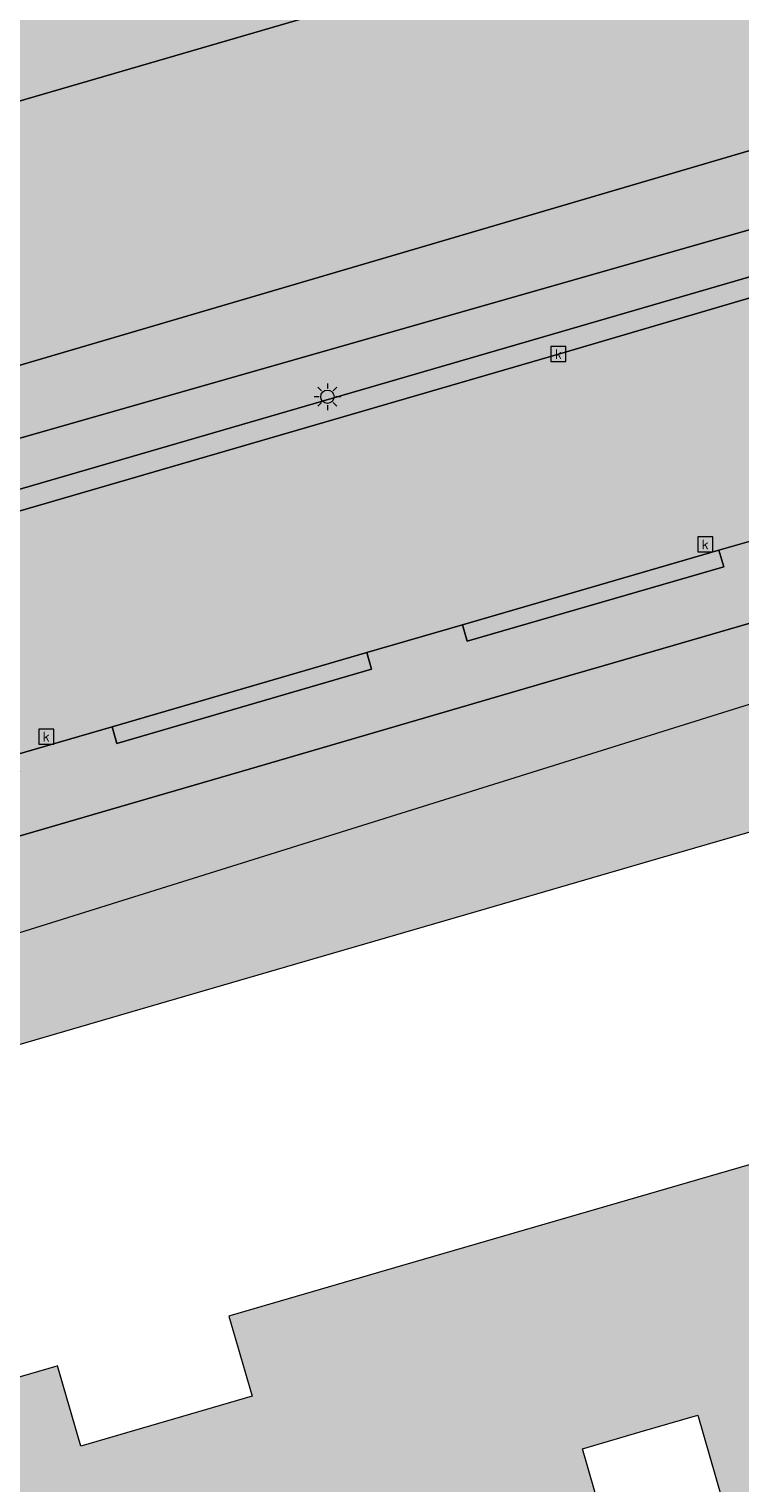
# Model space of a CAD drawing. Extents: x 79970 to 81059, y 427251 to 429196.
# Tile 159 of 250: x 80801 to 80822, y 428027 to 428070. Entities that reach past the tile are written whole.
import ezdxf
from ezdxf.enums import TextEntityAlignment as Align

# ---------------------------------------------------------------- set-up
doc = ezdxf.new("R2010")
doc.units = 0
doc.header["$LTSCALE"] = 0.5
for name, color, linetype, lineweight in [('B-WE-KL-ET_LS_OV_LICHTMAST-S', 190, 'Continuous', 25), ('B-WE-OG-TERREIN_CULTUURSCHEIDING-GV', 7, 'Continuous', 18), ('B-WE-OG-TERREIN_ERF-GV', 7, 'Continuous', 18), ('B-WE-OG-WATER-GV', 130, 'Continuous', 18), ('B-WE-OG-WATER_SLOOT-GV', 120, 'Continuous', 18), ('B-WE-RI-GWA_KOLK-S', 30, 'Continuous', 25), ('B-WE-VH-VERHARDING_BEDRIJFSVLOERPLAAT-GV', 252, 'Continuous', 18), ('B-WE-VH-VERHARDING_BETONSTRAATSTEEN-GV', 252, 'Continuous', 18), ('B-WE-VH-VERHARDING_TEGEL-GV', 252, 'Continuous', 18)]:
    doc.layers.add(name, color=color, linetype=linetype, lineweight=lineweight)
for name, color, linetype, lineweight, true_color in [('B-WE-OG-TERREIN_CULTUURSCHEIDING-V', 7, 'Continuous', 18, 0x28c846), ('B-WE-OG-TERREIN_ERF-V', 7, 'Continuous', 18, 0x28c846), ('B-WE-OG-WATER-V', 7, 'Continuous', 18, 0xafcde1), ('B-WE-OG-WATER_SLOOT-V', 7, 'Continuous', 18, 0xafcde1), ('B-WE-VH-VERHARDING_BEDRIJFSVLOERPLAAT-V', 7, 'Continuous', 18, 0xcdcdcd), ('B-WE-VH-VERHARDING_BETONSTRAATSTEEN-V', 7, 'Continuous', 18, 0xcdcdcd), ('B-WE-VH-VERHARDING_TEGEL-V', 7, 'Continuous', 18, 0xcdcdcd)]:
    doc.layers.add(name, color=color, linetype=linetype, lineweight=lineweight, true_color=true_color)
doc.layers.add('X-XX-AL-HULPLIJN-G', color=7, linetype='Continuous', lineweight=18, plot=False)
doc.styles.add('NLCS-ISO', font='NLCS-ISO.ttf')

# ---------------------------------------------------------------- blocks, each defined once
blk = doc.blocks.new('SKL-ET_OV_LICHTMAST-SO')
at = {"color": 0, "linetype": 'ByBlock', "lineweight": 18}
for points in [[(-1.25, 0), (-2, 0)], [(-1.41421356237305, 1.414213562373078), (-0.8838834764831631, 0.8838834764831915)], [(0, 2), (0, 1.25)], [(0.88388347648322, 0.8838834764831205), (1.414213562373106, 1.414213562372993)], [(2, 0), (1.25, 0)], [(-1.414213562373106, -1.414213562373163), (-0.8838834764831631, -0.88388347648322)], [(0, -1.25), (0, -2)], [(0.8838834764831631, -0.8838834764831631), (1.414213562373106, -1.414213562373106)]]:
    blk.add_lwpolyline(points, dxfattribs=at)
blk.add_circle((0, 0), 1, dxfattribs=at)
blk = doc.blocks.new('SRI-KOLK-SO')
at = {"color": 0, "linetype": 'ByBlock', "lineweight": 18}
blk.add_lwpolyline([(-1.125, -1.125), (1.125, -1.125), (1.125, 1.125), (-1.125, 1.125)], close=True, dxfattribs=at)
at = {"color": 0, "linetype": 'ByBlock', "lineweight": 18, "style": 'NLCS-ISO'}
blk.add_text('k', height=1.5, dxfattribs=at).set_placement((0, 0), align=Align.MIDDLE_CENTER)

msp = doc.modelspace()

# ---------------------------------------------------------------- hatches: boundary and pattern name
at = {"layer": 'B-WE-OG-TERREIN_CULTUURSCHEIDING-V'}
h = msp.add_hatch(color=256, dxfattribs=at)
edge = h.paths.add_edge_path()
edge.add_line((80722.82, 428045.23), (80722.904, 428046.574))
edge.add_line((80722.904, 428046.574), (80723.297, 428047.863))
edge.add_line((80723.297, 428047.863), (80723.977, 428049.025))
edge.add_line((80723.977, 428049.025), (80724.909, 428049.999))
edge.add_line((80724.909, 428049.999), (80726.04, 428050.73))
edge.add_line((80726.04, 428050.73), (80756.06, 428059.5))
edge.add_line((80756.06, 428059.5), (80776.191, 428065.407))
edge.add_line((80776.191, 428065.407), (80775.7, 428067.103))
edge.add_line((80775.7, 428067.103), (80775.316, 428066.992))
edge.add_line((80775.316, 428066.992), (80768.085, 428064.9))
edge.add_arc((80767.99089534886, 428065.2168953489), 0.3305727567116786, 204.4636364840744, 286.5392151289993, ccw=False)
edge.add_line((80767.69, 428065.08), (80767.78, 428064.69))
edge.add_line((80767.78, 428064.69), (80719.86, 428050.73))
edge.add_line((80719.86, 428050.73), (80720.37, 428049.04))
edge.add_line((80720.37, 428049.04), (80721.81, 428037.57))
edge.add_line((80721.81, 428037.57), (80722.922, 428033.753))
edge.add_line((80722.922, 428033.753), (80771.086, 428047.771))
edge.add_arc((80770.93567524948, 428048.2527278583), 0.504637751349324, 287.3307028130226, 374.6080285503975)
edge.add_line((80771.424, 428048.38), (80771.174, 428049.26))
edge.add_line((80771.174, 428049.26), (80776.507, 428050.868))
edge.add_line((80776.507, 428050.868), (80776.81, 428049.712))
edge.add_line((80776.81, 428049.712), (80838.924, 428067.773))
edge.add_line((80838.924, 428067.773), (80867.591, 428076.126))
edge.add_line((80867.591, 428076.126), (80867.395, 428076.824))
edge.add_line((80867.395, 428076.824), (80868.71, 428078.73))
edge.add_line((80868.71, 428078.73), (80865.45, 428089.9))
edge.add_line((80865.45, 428089.9), (80863.18, 428090.86))
edge.add_line((80863.18, 428090.86), (80862.74, 428092.39))
edge.add_line((80862.74, 428092.39), (80843.42, 428086.85))
edge.add_line((80843.42, 428086.85), (80826.6, 428081.97))
edge.add_line((80826.6, 428081.97), (80782.128, 428068.971))
edge.add_line((80782.128, 428068.971), (80781.552, 428068.803))
edge.add_line((80781.552, 428068.803), (80782.043, 428067.124))
edge.add_line((80782.043, 428067.124), (80783.768, 428067.63))
edge.add_line((80783.768, 428067.63), (80859.26, 428089.78))
edge.add_arc((80859.99525536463, 428083.4389075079), 6.383576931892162, 27.83935053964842, 96.61396186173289, ccw=False)
edge.add_line((80865.64, 428086.42), (80867.03, 428080.53))
edge.add_arc((80863.43550211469, 428079.8732838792), 3.653996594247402, -66.20094690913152, 10.353767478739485, ccw=False)
edge.add_line((80864.91, 428076.53), (80778.258, 428051.779))
edge.add_line((80778.258, 428051.779), (80760.76, 428046.13))
edge.add_line((80760.76, 428046.13), (80728.66, 428036.88))
edge.add_line((80728.66, 428036.88), (80727.44, 428036.938))
edge.add_line((80727.44, 428036.938), (80726.271, 428037.295))
edge.add_line((80726.271, 428037.295), (80725.228, 428037.93))
edge.add_line((80725.228, 428037.93), (80724.373, 428038.803))
edge.add_line((80724.373, 428038.803), (80723.76, 428039.86))
edge.add_line((80723.76, 428039.86), (80722.82, 428045.23))
at = {"layer": 'B-WE-OG-TERREIN_ERF-V'}
h = msp.add_hatch(color=256, dxfattribs=at)
h.paths.add_polyline_path([(80825.18, 428047.15), (80823.617, 428052.953), (80818.016, 428051.32), (80816.984, 428051.019), (80807.647, 428048.296), (80802.47, 428046.787), (80797.289, 428045.276), (80792.119, 428043.768), (80786.92, 428042.253), (80780.872, 428040.489), (80781.142, 428039.56), (80787.86, 428016.417), (80793.95, 428018.196), (80804.304, 428021.22), (80806.073, 428021.737), (80809.493, 428022.736), (80814.672, 428024.249), (80825.046, 428027.279), (80830.56, 428028.89), (80827.87, 428037.97), (80822.391, 428036.378), (80817.201, 428034.868), (80812.011, 428033.358), (80806.83, 428031.849), (80806.806, 428031.842), (80807.505, 428029.442), (80802.373, 428027.947), (80801.674, 428030.347), (80801.65, 428030.34), (80796.46, 428028.83), (80791.282, 428027.324), (80785.8, 428025.73), (80783.13, 428034.92), (80788.6, 428036.51), (80793.79, 428038.02), (80798.97, 428039.53), (80804.149, 428041.033), (80809.33, 428042.54), (80814.52, 428044.05), (80819.7, 428045.56)])
h.paths.add_polyline_path([(80798.377, 428022.341), (80800.115, 428022.846), (80800.84, 428020.35), (80799.103, 428019.845), (80797.376, 428019.343), (80796.65, 428021.839)], flags=16)
h.paths.add_polyline_path([(80819.85, 428025.87), (80818.121, 428025.372), (80817.395, 428027.868), (80819.123, 428028.371), (80820.85, 428028.872), (80821.575, 428026.376)], flags=16)
at = {"layer": 'B-WE-OG-WATER-V'}
h = msp.add_hatch(color=256, dxfattribs=at)
edge = h.paths.add_edge_path()
edge.add_arc((80859.95178970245, 428081.6892009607), 3.795754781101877, 297.4238864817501, 356.3869391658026)
edge.add_line((80863.74, 428081.45), (80862.9, 428084.56))
edge.add_arc((80860.50845238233, 428082.2307324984), 3.33841086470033, 44.24416002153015, 107.7624362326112)
edge.add_line((80859.49, 428085.41), (80800.45, 428068.22))
edge.add_line((80800.45, 428068.22), (80729.53, 428047.44))
edge.add_line((80729.53, 428047.44), (80728.706, 428047.161))
edge.add_line((80728.706, 428047.161), (80727.992, 428046.663))
edge.add_line((80727.992, 428046.663), (80727.446, 428045.987))
edge.add_line((80727.446, 428045.987), (80727.109, 428045.184))
edge.add_line((80727.109, 428045.184), (80727.01, 428044.32))
edge.add_line((80727.01, 428044.32), (80727.76, 428041.48))
edge.add_line((80727.76, 428041.48), (80727.809, 428041.274))
edge.add_line((80727.809, 428041.274), (80727.881, 428041.075))
edge.add_line((80727.881, 428041.075), (80727.974, 428040.884))
edge.add_line((80727.974, 428040.884), (80728.088, 428040.705))
edge.add_line((80728.088, 428040.705), (80728.22, 428040.54))
edge.add_line((80728.22, 428040.54), (80728.842, 428040.158))
edge.add_line((80728.842, 428040.158), (80729.529, 428039.914))
edge.add_line((80729.529, 428039.914), (80730.253, 428039.818))
edge.add_line((80730.253, 428039.818), (80730.98, 428039.874))
edge.add_line((80730.98, 428039.874), (80731.68, 428040.08))
edge.add_line((80731.68, 428040.08), (80861.7, 428078.32))
at = {"layer": 'B-WE-OG-WATER_SLOOT-V'}
h = msp.add_hatch(color=256, dxfattribs=at)
edge = h.paths.add_edge_path()
edge.add_line((80760.76, 428046.13), (80778.258, 428051.779))
edge.add_line((80778.258, 428051.779), (80864.91, 428076.53))
edge.add_arc((80863.43550211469, 428079.8732838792), 3.653996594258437, 293.7990530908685, 370.3537674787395)
edge.add_line((80867.03, 428080.53), (80865.64, 428086.42))
edge.add_arc((80859.99525536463, 428083.4389075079), 6.383576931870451, 27.83935053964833, 96.61396186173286)
edge.add_line((80859.26, 428089.78), (80783.768, 428067.63))
edge.add_line((80783.768, 428067.63), (80782.043, 428067.124))
edge.add_line((80782.043, 428067.124), (80782.09, 428066.964))
edge.add_line((80782.09, 428066.964), (80776.231, 428065.269))
edge.add_line((80776.231, 428065.269), (80776.191, 428065.407))
edge.add_line((80776.191, 428065.407), (80756.06, 428059.5))
edge.add_line((80756.06, 428059.5), (80726.04, 428050.73))
edge.add_line((80726.04, 428050.73), (80724.909, 428049.999))
edge.add_line((80724.909, 428049.999), (80723.977, 428049.025))
edge.add_line((80723.977, 428049.025), (80723.297, 428047.863))
edge.add_line((80723.297, 428047.863), (80722.904, 428046.574))
edge.add_line((80722.904, 428046.574), (80722.82, 428045.23))
edge.add_line((80722.82, 428045.23), (80723.76, 428039.86))
edge.add_line((80723.76, 428039.86), (80724.373, 428038.803))
edge.add_line((80724.373, 428038.803), (80725.228, 428037.93))
edge.add_line((80725.228, 428037.93), (80726.271, 428037.295))
edge.add_line((80726.271, 428037.295), (80727.44, 428036.938))
edge.add_line((80727.44, 428036.938), (80728.66, 428036.88))
edge.add_line((80728.66, 428036.88), (80760.76, 428046.13))
edge = h.paths.add_edge_path(flags=16)
edge.add_line((80729.53, 428047.44), (80800.45, 428068.22))
edge.add_line((80800.45, 428068.22), (80859.49, 428085.41))
edge.add_arc((80860.50845238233, 428082.2307324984), 3.33841086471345, 44.24416002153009, 107.76243623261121, ccw=False)
edge.add_line((80862.9, 428084.56), (80863.74, 428081.45))
edge.add_arc((80859.95178970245, 428081.6892009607), 3.795754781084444, 297.42388648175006, 356.3869391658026, ccw=False)
edge.add_line((80861.7, 428078.32), (80731.68, 428040.08))
edge.add_line((80731.68, 428040.08), (80730.98, 428039.874))
edge.add_line((80730.98, 428039.874), (80730.253, 428039.818))
edge.add_line((80730.253, 428039.818), (80729.529, 428039.914))
edge.add_line((80729.529, 428039.914), (80728.842, 428040.158))
edge.add_line((80728.842, 428040.158), (80728.22, 428040.54))
edge.add_line((80728.22, 428040.54), (80728.088, 428040.705))
edge.add_line((80728.088, 428040.705), (80727.974, 428040.884))
edge.add_line((80727.974, 428040.884), (80727.881, 428041.075))
edge.add_line((80727.881, 428041.075), (80727.809, 428041.274))
edge.add_line((80727.809, 428041.274), (80727.76, 428041.48))
edge.add_line((80727.76, 428041.48), (80727.01, 428044.32))
edge.add_line((80727.01, 428044.32), (80727.109, 428045.184))
edge.add_line((80727.109, 428045.184), (80727.446, 428045.987))
edge.add_line((80727.446, 428045.987), (80727.992, 428046.663))
edge.add_line((80727.992, 428046.663), (80728.706, 428047.161))
edge.add_line((80728.706, 428047.161), (80729.53, 428047.44))
at = {"layer": 'B-WE-VH-VERHARDING_BEDRIJFSVLOERPLAAT-V'}
for points in [[(80813.799, 428052.551), (80813.942, 428052.057), (80821.634, 428054.289), (80821.489, 428054.789)], [(80803.303, 428049.496), (80803.449, 428048.995), (80811.079, 428051.221), (80810.934, 428051.717)]]:
    msp.add_hatch(color=256, dxfattribs=at).paths.add_polyline_path(points)
at = {"layer": 'B-WE-VH-VERHARDING_BETONSTRAATSTEEN-V'}
h = msp.add_hatch(color=256, dxfattribs=at)
edge = h.paths.add_edge_path()
edge.add_line((80836.289, 428059.078), (80839.651, 428060.055))
edge.add_line((80839.651, 428060.055), (80847.289, 428062.275))
edge.add_line((80847.289, 428062.275), (80850.233, 428063.13))
edge.add_line((80850.233, 428063.13), (80857.874, 428065.351))
edge.add_line((80857.874, 428065.351), (80860.797, 428066.2))
edge.add_line((80860.797, 428066.2), (80868.454, 428068.426))
edge.add_line((80868.454, 428068.426), (80870.196, 428068.933))
edge.add_arc((80871.03310530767, 428066.0516474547), 3.000489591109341, 29.211697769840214, 106.19990848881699, ccw=False)
edge.add_line((80873.652, 428067.516), (80879.582, 428069.24))
edge.add_line((80879.582, 428069.24), (80878.63, 428072.496))
edge.add_line((80878.63, 428072.496), (80876.538, 428079.67))
edge.add_arc((80878.1479492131, 428080.5498748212), 1.834697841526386, 187.5125585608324, 208.6576341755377, ccw=False)
edge.add_arc((80877.3590197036, 428080.5946075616), 1.068616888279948, 184.7025116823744, 195.4461537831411, ccw=False)
edge.add_line((80876.294, 428080.507), (80874.842, 428085.463))
edge.add_line((80874.842, 428085.463), (80868.884, 428083.76))
edge.add_line((80868.884, 428083.76), (80870.135, 428079.363))
edge.add_arc((80867.319861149, 428078.4805180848), 2.950217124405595, -74.04143708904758, 17.405019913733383, ccw=False)
edge.add_line((80868.131, 428075.644), (80864.712, 428074.666))
edge.add_line((80864.712, 428074.666), (80847.918, 428069.764))
edge.add_line((80847.918, 428069.764), (80832.061, 428065.183))
edge.add_line((80832.061, 428065.183), (80816.678, 428060.66))
edge.add_line((80816.678, 428060.66), (80796.456, 428054.773))
edge.add_line((80796.456, 428054.773), (80777.689, 428049.353))
edge.add_line((80777.689, 428049.353), (80773.367, 428048.092))
edge.add_arc((80774.97116968, 428042.5989848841), 5.722462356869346, 106.2798156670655, 124.5356205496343)
edge.add_arc((80774.97619459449, 428042.5900671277), 5.732657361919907, 124.5264629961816, 159.890957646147)
edge.add_arc((80776.67213287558, 428041.1416433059), 7.861686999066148, 154.2185680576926, 157.7851166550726)
edge.add_arc((80777.61889494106, 428040.7129842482), 8.900326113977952, 157.5347765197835, 178.6607782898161)
edge.add_arc((80779.45341666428, 428040.262768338), 10.75258277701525, 176.4903789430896, 184.1480075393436)
edge.add_line((80768.729, 428039.485), (80777.082, 428041.914))
edge.add_arc((80777.98299042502, 428039.2943301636), 2.770280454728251, 103.50598324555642, 108.9797749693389, ccw=False)
edge.add_line((80777.336, 428041.988), (80782.127, 428043.37))
edge.add_line((80782.127, 428043.37), (80789.793, 428045.582))
edge.add_line((80789.793, 428045.582), (80792.756, 428046.437))
edge.add_line((80792.756, 428046.437), (80796.925, 428047.64))
edge.add_line((80796.925, 428047.64), (80800.383, 428048.646))
edge.add_line((80800.383, 428048.646), (80803.303, 428049.496))
edge.add_line((80803.303, 428049.496), (80810.934, 428051.717))
edge.add_line((80810.934, 428051.717), (80813.799, 428052.551))
edge.add_line((80813.799, 428052.551), (80821.489, 428054.789))
edge.add_line((80821.489, 428054.789), (80822.599, 428055.11))
edge.add_line((80822.599, 428055.11), (80828.613, 428056.848))
edge.add_line((80828.613, 428056.848), (80829.082, 428056.983))
edge.add_line((80829.082, 428056.983), (80836.289, 428059.078))
at = {"layer": 'B-WE-VH-VERHARDING_TEGEL-V'}
h = msp.add_hatch(color=256, dxfattribs=at)
edge = h.paths.add_edge_path()
edge.add_arc((80864.12216132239, 428089.7213829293), 2.955282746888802, 19.95566517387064, 106.152837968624)
edge.add_line((80863.3, 428092.56), (80862.74, 428092.39))
edge.add_line((80862.74, 428092.39), (80863.18, 428090.86))
edge.add_line((80863.18, 428090.86), (80865.45, 428089.9))
edge.add_line((80865.45, 428089.9), (80868.71, 428078.73))
edge.add_line((80868.71, 428078.73), (80867.395, 428076.824))
edge.add_line((80867.395, 428076.824), (80867.591, 428076.126))
edge.add_line((80867.591, 428076.126), (80838.924, 428067.773))
edge.add_line((80838.924, 428067.773), (80776.81, 428049.712))
edge.add_line((80776.81, 428049.712), (80776.507, 428050.868))
edge.add_line((80776.507, 428050.868), (80771.174, 428049.26))
edge.add_line((80771.174, 428049.26), (80771.424, 428048.38))
edge.add_line((80771.424, 428048.38), (80771.727, 428047.313))
edge.add_arc((80774.97116968, 428042.5989848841), 5.722462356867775, 106.27981566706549, 124.5356205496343, ccw=False)
edge.add_line((80773.367, 428048.092), (80777.689, 428049.353))
edge.add_line((80777.689, 428049.353), (80796.456, 428054.773))
edge.add_line((80796.456, 428054.773), (80816.678, 428060.66))
edge.add_line((80816.678, 428060.66), (80832.061, 428065.183))
edge.add_line((80832.061, 428065.183), (80847.918, 428069.764))
edge.add_line((80847.918, 428069.764), (80864.712, 428074.666))
edge.add_line((80864.712, 428074.666), (80868.131, 428075.644))
edge.add_arc((80867.319861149, 428078.4805180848), 2.950217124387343, 285.9585629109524, 377.4050199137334)
edge.add_line((80870.135, 428079.363), (80868.884, 428083.76))
edge.add_line((80868.884, 428083.76), (80866.9, 428090.73))
h = msp.add_hatch(color=256, dxfattribs=at)
edge = h.paths.add_edge_path()
edge.add_line((80824.944, 428053.369), (80824.84, 428053.73))
edge.add_arc((80822.79181080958, 428052.9135134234), 2.204932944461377, 21.73411765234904, 95.01664843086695)
edge.add_line((80822.599, 428055.11), (80821.489, 428054.789))
edge.add_line((80821.489, 428054.789), (80821.634, 428054.289))
edge.add_line((80821.634, 428054.289), (80813.942, 428052.057))
edge.add_line((80813.942, 428052.057), (80813.799, 428052.551))
edge.add_line((80813.799, 428052.551), (80810.934, 428051.717))
edge.add_line((80810.934, 428051.717), (80811.079, 428051.221))
edge.add_line((80811.079, 428051.221), (80803.449, 428048.995))
edge.add_line((80803.449, 428048.995), (80803.303, 428049.496))
edge.add_line((80803.303, 428049.496), (80800.383, 428048.646))
edge.add_line((80800.383, 428048.646), (80800.529, 428048.143))
edge.add_line((80800.529, 428048.143), (80792.904, 428045.929))
edge.add_line((80792.904, 428045.929), (80792.756, 428046.437))
edge.add_line((80792.756, 428046.437), (80789.793, 428045.582))
edge.add_line((80789.793, 428045.582), (80789.945, 428045.061))
edge.add_line((80789.945, 428045.061), (80782.283, 428042.833))
edge.add_line((80782.283, 428042.833), (80782.127, 428043.37))
edge.add_line((80782.127, 428043.37), (80777.336, 428041.988))
edge.add_arc((80777.98299042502, 428039.2943301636), 2.770280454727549, 103.5059832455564, 108.9797749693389)
edge.add_arc((80778.05681494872, 428039.0395634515), 3.035234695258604, 108.7334694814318, 204.0004603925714)
edge.add_line((80775.284, 428037.805), (80779.555, 428039.099))
edge.add_line((80779.555, 428039.099), (80781.142, 428039.56))
edge.add_line((80781.142, 428039.56), (80780.872, 428040.489))
edge.add_line((80780.872, 428040.489), (80786.92, 428042.253))
edge.add_line((80786.92, 428042.253), (80792.119, 428043.768))
edge.add_line((80792.119, 428043.768), (80797.289, 428045.276))
edge.add_line((80797.289, 428045.276), (80802.47, 428046.787))
edge.add_line((80802.47, 428046.787), (80807.647, 428048.296))
edge.add_line((80807.647, 428048.296), (80816.984, 428051.019))
edge.add_line((80816.984, 428051.019), (80818.016, 428051.32))
edge.add_line((80818.016, 428051.32), (80823.617, 428052.953))
edge.add_line((80823.617, 428052.953), (80824.944, 428053.369))

# ---------------------------------------------------------------- linework, layer by layer
at = {"layer": 'B-WE-OG-TERREIN_CULTUURSCHEIDING-GV', "flags": 128}
for points in [[(80771.424, 428048.38), (80771.174, 428049.26), (80776.507, 428050.868), (80776.81, 428049.712), (80838.924, 428067.773), (80867.591, 428076.126), (80867.395, 428076.824), (80868.71, 428078.73), (80865.45, 428089.9), (80863.18, 428090.86), (80862.74, 428092.39), (80843.42, 428086.85), (80826.6, 428081.97), (80782.128, 428068.971), (80781.552, 428068.803), (80782.043, 428067.124), (80783.768, 428067.63), (80859.26, 428089.78)], [(80864.91, 428076.53), (80778.258, 428051.779), (80760.76, 428046.13), (80728.66, 428036.88), (80727.44, 428036.938), (80726.271, 428037.295), (80725.228, 428037.93), (80724.373, 428038.803), (80723.76, 428039.86), (80722.82, 428045.23)]]:
    msp.add_lwpolyline(points, dxfattribs=at)
at = {"layer": 'B-WE-OG-TERREIN_ERF-GV', "flags": 128}
for points in [[(80823.617, 428052.953), (80818.016, 428051.32), (80816.984, 428051.019), (80807.647, 428048.296), (80802.47, 428046.787), (80797.289, 428045.276), (80792.119, 428043.768), (80786.92, 428042.253), (80780.872, 428040.489), (80781.142, 428039.56), (80787.86, 428016.417), (80793.95, 428018.196), (80804.304, 428021.22), (80806.073, 428021.737), (80809.493, 428022.736), (80814.672, 428024.249), (80825.046, 428027.279)], [(80822.391, 428036.378), (80817.201, 428034.868), (80812.011, 428033.358), (80806.83, 428031.849), (80806.806, 428031.842), (80807.505, 428029.442), (80802.373, 428027.947), (80801.674, 428030.347), (80801.65, 428030.34), (80796.46, 428028.83), (80791.282, 428027.324), (80785.8, 428025.73), (80783.13, 428034.92), (80788.6, 428036.51), (80793.79, 428038.02), (80798.97, 428039.53), (80804.149, 428041.033), (80809.33, 428042.54), (80814.52, 428044.05), (80819.7, 428045.56), (80825.18, 428047.15)]]:
    msp.add_lwpolyline(points, dxfattribs=at)
msp.add_lwpolyline([(80819.85, 428025.87), (80818.121, 428025.372), (80817.395, 428027.868), (80819.123, 428028.371), (80820.85, 428028.872), (80821.575, 428026.376)], close=True, dxfattribs=at)
at = {"layer": 'B-WE-OG-WATER-GV', "flags": 128}
msp.add_lwpolyline([(80859.49, 428085.41), (80800.45, 428068.22), (80729.53, 428047.44), (80728.706, 428047.161), (80727.992, 428046.663), (80727.446, 428045.987), (80727.109, 428045.184), (80727.01, 428044.32), (80727.76, 428041.48), (80727.809, 428041.274), (80727.881, 428041.075), (80727.974, 428040.884), (80728.088, 428040.705), (80728.22, 428040.54), (80728.842, 428040.158), (80729.529, 428039.914), (80730.253, 428039.818), (80730.98, 428039.874), (80731.68, 428040.08), (80861.7, 428078.32)], dxfattribs=at)
at = {"layer": 'B-WE-OG-WATER_SLOOT-GV', "flags": 128}
for points in [[(80729.53, 428047.44), (80800.45, 428068.22), (80859.49, 428085.41)], [(80861.7, 428078.32), (80731.68, 428040.08), (80730.98, 428039.874), (80730.253, 428039.818), (80729.529, 428039.914), (80728.842, 428040.158), (80728.22, 428040.54), (80728.088, 428040.705), (80727.974, 428040.884), (80727.881, 428041.075), (80727.809, 428041.274), (80727.76, 428041.48), (80727.01, 428044.32), (80727.109, 428045.184), (80727.446, 428045.987), (80727.992, 428046.663), (80728.706, 428047.161), (80729.53, 428047.44)], [(80760.76, 428046.13), (80778.258, 428051.779), (80864.91, 428076.53)]]:
    msp.add_lwpolyline(points, dxfattribs=at)
at = {"layer": 'B-WE-VH-VERHARDING_BEDRIJFSVLOERPLAAT-GV', "flags": 128}
for points in [[(80813.799, 428052.551), (80813.942, 428052.057), (80821.634, 428054.289), (80821.489, 428054.789)], [(80803.303, 428049.496), (80803.449, 428048.995), (80811.079, 428051.221), (80810.934, 428051.717)]]:
    msp.add_lwpolyline(points, close=True, dxfattribs=at)
at = {"layer": 'B-WE-VH-VERHARDING_BETONSTRAATSTEEN-GV', "flags": 128}
for points in [[(80868.131, 428075.644), (80864.712, 428074.666), (80847.918, 428069.764), (80832.061, 428065.183), (80816.678, 428060.66), (80796.456, 428054.773), (80777.689, 428049.353), (80773.367, 428048.092)], [(80777.336, 428041.988), (80782.127, 428043.37), (80789.793, 428045.582), (80792.756, 428046.437), (80796.925, 428047.64), (80800.383, 428048.646), (80803.303, 428049.496), (80810.934, 428051.717), (80813.799, 428052.551), (80821.489, 428054.789), (80822.599, 428055.11), (80828.613, 428056.848), (80829.082, 428056.983), (80836.289, 428059.078)]]:
    msp.add_lwpolyline(points, dxfattribs=at)
at = {"layer": 'B-WE-VH-VERHARDING_TEGEL-GV', "flags": 128}
for points in [[(80863.3, 428092.56), (80862.74, 428092.39), (80863.18, 428090.86), (80865.45, 428089.9), (80868.71, 428078.73), (80867.395, 428076.824), (80867.591, 428076.126), (80838.924, 428067.773), (80776.81, 428049.712), (80776.507, 428050.868), (80771.174, 428049.26), (80771.424, 428048.38), (80771.727, 428047.313)], [(80773.367, 428048.092), (80777.689, 428049.353), (80796.456, 428054.773), (80816.678, 428060.66), (80832.061, 428065.183), (80847.918, 428069.764), (80864.712, 428074.666), (80868.131, 428075.644)], [(80822.599, 428055.11), (80821.489, 428054.789), (80821.634, 428054.289), (80813.942, 428052.057), (80813.799, 428052.551), (80810.934, 428051.717), (80811.079, 428051.221), (80803.449, 428048.995), (80803.303, 428049.496), (80800.383, 428048.646), (80800.529, 428048.143), (80792.904, 428045.929), (80792.756, 428046.437), (80789.793, 428045.582), (80789.945, 428045.061), (80782.283, 428042.833), (80782.127, 428043.37), (80777.336, 428041.988)], [(80775.284, 428037.805), (80779.555, 428039.099), (80781.142, 428039.56), (80780.872, 428040.489), (80786.92, 428042.253), (80792.119, 428043.768), (80797.289, 428045.276), (80802.47, 428046.787), (80807.647, 428048.296), (80816.984, 428051.019), (80818.016, 428051.32), (80823.617, 428052.953), (80824.944, 428053.369)]]:
    msp.add_lwpolyline(points, dxfattribs=at)
at = {"layer": 'X-XX-AL-HULPLIJN-G', "flags": 128}
msp.add_lwpolyline([(80966.84584437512, 428095.3929873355), (80835.41905818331, 428515.2442679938), (80164.02810306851, 428305.0775742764), (80295.45488926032, 427885.226293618)], close=True, dxfattribs=at)

# ---------------------------------------------------------------- block references
at = {"layer": 'B-WE-KL-ET_LS_OV_LICHTMAST-S', "xscale": 0.2, "yscale": 0.2, "zscale": 0.2}
msp.add_blockref('SKL-ET_OV_LICHTMAST-SO', (80809.756, 428059.384), dxfattribs=at)
at = {"layer": 'B-WE-RI-GWA_KOLK-S', "xscale": 0.2, "yscale": 0.2, "zscale": 0.2}
for p in [(80816.678, 428060.66), (80821.076, 428054.958), (80801.331, 428049.199)]:
    msp.add_blockref('SRI-KOLK-SO', p, dxfattribs=at)

doc.saveas('drawing.dxf')
